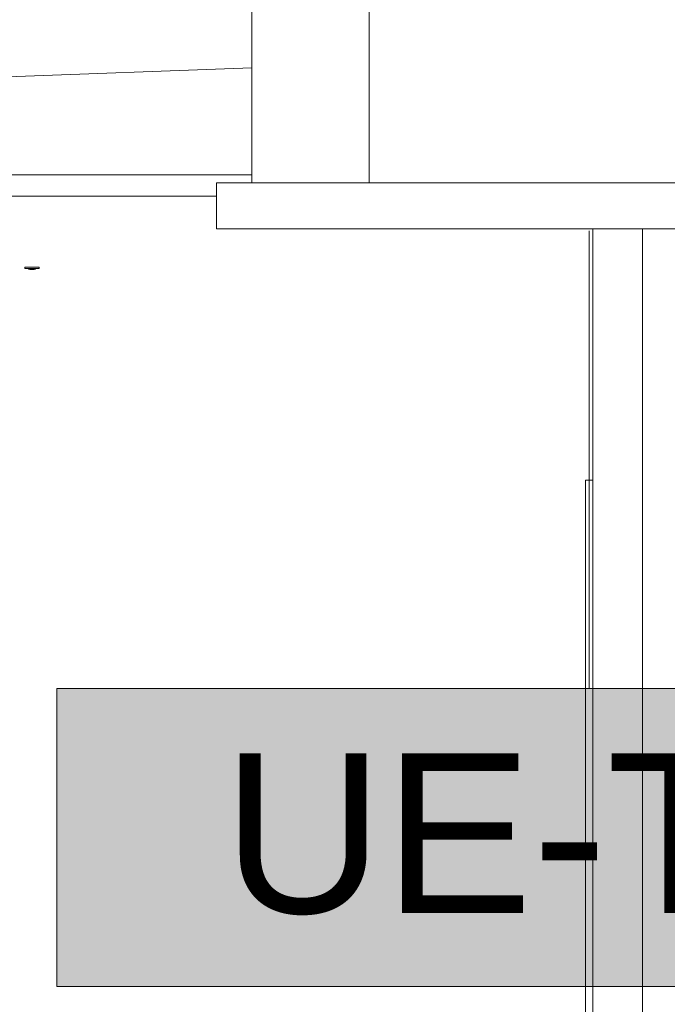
# Model space of a CAD drawing. Header units: metres. Extents: x 3.7 to 90.5, y -1.7 to 14.3.
# Tile 154 of 256: x 63.3 to 64.2, y 1.2 to 2.6. Entities that reach past the tile are written whole.
import ezdxf

# ---------------------------------------------------------------- set-up
doc = ezdxf.new("R2010")
doc.units = ezdxf.units.M
for name, color, linetype, lineweight in [('A-CLNG', 7, 'Continuous', 18), ('A-DOOR', 7, 'Continuous', 18), ('A-GENM', 7, 'Continuous', 18), ('A-WALL', 7, 'Continuous', 18), ('M-EQPM', 7, 'Continuous', 18), ('S-BEAM', 7, 'Continuous', 18)]:
    doc.layers.add(name, color=color, linetype=linetype, lineweight=lineweight)
doc.layers.add('M-EQPM-IDEN', color=1, linetype='Continuous', lineweight=9, true_color=0xff0000)
doc.styles.add('Arial_1', font='arial.ttf', dxfattribs={"height": 0.225})

# ---------------------------------------------------------------- blocks, each defined once
blk = doc.blocks.new('porta de vidro sala de aula - SALAS DE AULAS E LABORATÓRIOS-7229968-Corte 2')
at = {"layer": 'A-DOOR'}
for p in [(70.0119, -0.14), (70.0219, 1.96)]:
    blk.add_line(p, (70.0119, 1.96), dxfattribs=at)
blk = doc.blocks.new('Led_Stripe_11805 - Led_Stripe_11805-8047500-Corte 2')
at = {"layer": 'A-GENM'}
for p, q in [((69.2218, 2.26), (69.2418, 2.26)), ((69.2218, 2.258), (69.2218, 2.26)), ((69.2418, 2.258), (69.2218, 2.258)), ((69.2268, 2.258), (69.2268, 2.257)), ((69.2368, 2.257), (69.2268, 2.257)), ((69.2288, 2.257), (69.2288, 2.2565)), ((69.2288, 2.257), (69.2288, 2.2565)), ((69.2288, 2.257), (69.2288, 2.2565)), ((69.2288, 2.257), (69.2288, 2.2565)), ((69.2288, 2.257), (69.2288, 2.2565)), ((69.2288, 2.257), (69.2288, 2.2565)), ((69.2288, 2.257), (69.2288, 2.2565)), ((69.2288, 2.257), (69.2288, 2.2565)), ((69.2288, 2.257), (69.2288, 2.2565)), ((69.2288, 2.257), (69.2288, 2.2565)), ((69.2288, 2.257), (69.2288, 2.2565)), ((69.2288, 2.257), (69.2288, 2.2565)), ((69.2288, 2.257), (69.2288, 2.2565)), ((69.2288, 2.257), (69.2288, 2.2565)), ((69.2288, 2.257), (69.2288, 2.2565)), ((69.2288, 2.257), (69.2288, 2.2565)), ((69.2288, 2.257), (69.2288, 2.2565)), ((69.2288, 2.257), (69.2288, 2.2565)), ((69.2288, 2.257), (69.2288, 2.2565)), ((69.2288, 2.257), (69.2288, 2.2565)), ((69.2288, 2.257), (69.2288, 2.2565)), ((69.2288, 2.257), (69.2288, 2.2565)), ((69.2288, 2.257), (69.2288, 2.2565)), ((69.2288, 2.257), (69.2288, 2.2565)), ((69.2288, 2.257), (69.2288, 2.2565)), ((69.2288, 2.257), (69.2288, 2.2565)), ((69.2288, 2.257), (69.2288, 2.2565)), ((69.2288, 2.257), (69.2288, 2.2565)), ((69.2288, 2.257), (69.2288, 2.2565)), ((69.2288, 2.257), (69.2288, 2.2565)), ((69.2288, 2.257), (69.2288, 2.2565)), ((69.2288, 2.257), (69.2288, 2.2565)), ((69.2288, 2.257), (69.2288, 2.2565)), ((69.2288, 2.257), (69.2288, 2.2565)), ((69.2288, 2.257), (69.2288, 2.2565)), ((69.2288, 2.257), (69.2288, 2.2565)), ((69.2288, 2.257), (69.2288, 2.2565)), ((69.2288, 2.257), (69.2288, 2.2565)), ((69.2288, 2.257), (69.2288, 2.2565)), ((69.2288, 2.257), (69.2288, 2.2565)), ((69.2288, 2.257), (69.2288, 2.2565)), ((69.2288, 2.257), (69.2288, 2.2565)), ((69.2288, 2.257), (69.2288, 2.2565)), ((69.2288, 2.257), (69.2288, 2.2565)), ((69.2288, 2.257), (69.2288, 2.2565)), ((69.2288, 2.257), (69.2288, 2.2565)), ((69.2288, 2.257), (69.2288, 2.2565)), ((69.2288, 2.257), (69.2288, 2.2565)), ((69.2288, 2.257), (69.2288, 2.2565)), ((69.2288, 2.257), (69.2288, 2.2565)), ((69.2288, 2.257), (69.2288, 2.2565)), ((69.2288, 2.257), (69.2288, 2.2565)), ((69.2288, 2.257), (69.2288, 2.2565)), ((69.2288, 2.257), (69.2288, 2.2565)), ((69.2288, 2.257), (69.2288, 2.2565)), ((69.2288, 2.257), (69.2288, 2.2565)), ((69.2288, 2.257), (69.2288, 2.2565)), ((69.2288, 2.257), (69.2288, 2.2565)), ((69.2288, 2.257), (69.2288, 2.2565)), ((69.2288, 2.257), (69.2288, 2.2565)), ((69.2288, 2.257), (69.2288, 2.2565)), ((69.2288, 2.257), (69.2288, 2.2565)), ((69.2288, 2.257), (69.2288, 2.2565)), ((69.2288, 2.257), (69.2288, 2.2565)), ((69.2288, 2.257), (69.2288, 2.2565)), ((69.2288, 2.2565), (69.2318, 2.2565)), ((69.2288, 2.2565), (69.2318, 2.2565)), ((69.2288, 2.2565), (69.2318, 2.2565)), ((69.2288, 2.2565), (69.2318, 2.2565)), ((69.2288, 2.2565), (69.2318, 2.2565)), ((69.2288, 2.2565), (69.2318, 2.2565)), ((69.2288, 2.2565), (69.2318, 2.2565)), ((69.2288, 2.2565), (69.2318, 2.2565)), ((69.2288, 2.2565), (69.2318, 2.2565)), ((69.2288, 2.2565), (69.2318, 2.2565)), ((69.2288, 2.2565), (69.2318, 2.2565)), ((69.2288, 2.2565), (69.2318, 2.2565)), ((69.2288, 2.2565), (69.2318, 2.2565)), ((69.2288, 2.2565), (69.2318, 2.2565)), ((69.2288, 2.2565), (69.2318, 2.2565)), ((69.2288, 2.2565), (69.2318, 2.2565)), ((69.2288, 2.2565), (69.2318, 2.2565)), ((69.2288, 2.2565), (69.2318, 2.2565)), ((69.2288, 2.2565), (69.2318, 2.2565)), ((69.2288, 2.2565), (69.2318, 2.2565)), ((69.2288, 2.2565), (69.2318, 2.2565)), ((69.2288, 2.2565), (69.2318, 2.2565)), ((69.2288, 2.2565), (69.2318, 2.2565)), ((69.2288, 2.2565), (69.2318, 2.2565)), ((69.2288, 2.2565), (69.2318, 2.2565)), ((69.2288, 2.2565), (69.2318, 2.2565)), ((69.2288, 2.2565), (69.2318, 2.2565)), ((69.2288, 2.2565), (69.2318, 2.2565)), ((69.2288, 2.2565), (69.2318, 2.2565)), ((69.2288, 2.2565), (69.2318, 2.2565)), ((69.2288, 2.2565), (69.2318, 2.2565)), ((69.2288, 2.2565), (69.2318, 2.2565)), ((69.2288, 2.2565), (69.2318, 2.2565)), ((69.2288, 2.2565), (69.2318, 2.2565)), ((69.2288, 2.2565), (69.2318, 2.2565)), ((69.2288, 2.2565), (69.2318, 2.2565)), ((69.2288, 2.2565), (69.2318, 2.2565)), ((69.2288, 2.2565), (69.2318, 2.2565)), ((69.2288, 2.2565), (69.2318, 2.2565)), ((69.2288, 2.2565), (69.2318, 2.2565)), ((69.2288, 2.2565), (69.2318, 2.2565)), ((69.2288, 2.2565), (69.2318, 2.2565)), ((69.2288, 2.2565), (69.2318, 2.2565)), ((69.2288, 2.2565), (69.2318, 2.2565)), ((69.2288, 2.2565), (69.2318, 2.2565)), ((69.2288, 2.2565), (69.2318, 2.2565)), ((69.2288, 2.2565), (69.2318, 2.2565)), ((69.2288, 2.2565), (69.2318, 2.2565)), ((69.2288, 2.2565), (69.2318, 2.2565)), ((69.2288, 2.2565), (69.2318, 2.2565)), ((69.2288, 2.2565), (69.2318, 2.2565)), ((69.2288, 2.2565), (69.2318, 2.2565)), ((69.2288, 2.2565), (69.2318, 2.2565)), ((69.2288, 2.2565), (69.2318, 2.2565)), ((69.2288, 2.2565), (69.2318, 2.2565)), ((69.2288, 2.2565), (69.2318, 2.2565)), ((69.2288, 2.2565), (69.2318, 2.2565)), ((69.2288, 2.2565), (69.2318, 2.2565)), ((69.2288, 2.2565), (69.2318, 2.2565)), ((69.2288, 2.2565), (69.2318, 2.2565)), ((69.2288, 2.2565), (69.2318, 2.2565)), ((69.2288, 2.2565), (69.2318, 2.2565)), ((69.2288, 2.2565), (69.2318, 2.2565)), ((69.2288, 2.2565), (69.2318, 2.2565)), ((69.2288, 2.2565), (69.2318, 2.2565)), ((69.2318, 2.2565), (69.2348, 2.2565)), ((69.2318, 2.2565), (69.2348, 2.2565)), ((69.2318, 2.2565), (69.2348, 2.2565)), ((69.2318, 2.2565), (69.2348, 2.2565)), ((69.2318, 2.2565), (69.2348, 2.2565)), ((69.2318, 2.2565), (69.2348, 2.2565)), ((69.2318, 2.2565), (69.2348, 2.2565)), ((69.2318, 2.2565), (69.2348, 2.2565)), ((69.2318, 2.2565), (69.2348, 2.2565)), ((69.2318, 2.2565), (69.2348, 2.2565)), ((69.2318, 2.2565), (69.2348, 2.2565)), ((69.2318, 2.2565), (69.2348, 2.2565)), ((69.2318, 2.2565), (69.2348, 2.2565)), ((69.2318, 2.2565), (69.2348, 2.2565)), ((69.2318, 2.2565), (69.2348, 2.2565)), ((69.2318, 2.2565), (69.2348, 2.2565)), ((69.2318, 2.2565), (69.2348, 2.2565)), ((69.2318, 2.2565), (69.2348, 2.2565)), ((69.2318, 2.2565), (69.2348, 2.2565)), ((69.2318, 2.2565), (69.2348, 2.2565)), ((69.2318, 2.2565), (69.2348, 2.2565)), ((69.2318, 2.2565), (69.2348, 2.2565)), ((69.2318, 2.2565), (69.2348, 2.2565)), ((69.2318, 2.2565), (69.2348, 2.2565)), ((69.2318, 2.2565), (69.2348, 2.2565)), ((69.2318, 2.2565), (69.2348, 2.2565)), ((69.2318, 2.2565), (69.2348, 2.2565)), ((69.2318, 2.2565), (69.2348, 2.2565)), ((69.2318, 2.2565), (69.2348, 2.2565)), ((69.2318, 2.2565), (69.2348, 2.2565)), ((69.2318, 2.2565), (69.2348, 2.2565)), ((69.2318, 2.2565), (69.2348, 2.2565)), ((69.2318, 2.2565), (69.2348, 2.2565)), ((69.2318, 2.2565), (69.2348, 2.2565)), ((69.2318, 2.2565), (69.2348, 2.2565)), ((69.2318, 2.2565), (69.2348, 2.2565)), ((69.2318, 2.2565), (69.2348, 2.2565)), ((69.2318, 2.2565), (69.2348, 2.2565)), ((69.2318, 2.2565), (69.2348, 2.2565)), ((69.2318, 2.2565), (69.2348, 2.2565)), ((69.2318, 2.2565), (69.2348, 2.2565)), ((69.2318, 2.2565), (69.2348, 2.2565)), ((69.2318, 2.2565), (69.2348, 2.2565)), ((69.2318, 2.2565), (69.2348, 2.2565)), ((69.2318, 2.2565), (69.2348, 2.2565)), ((69.2318, 2.2565), (69.2348, 2.2565)), ((69.2318, 2.2565), (69.2348, 2.2565)), ((69.2318, 2.2565), (69.2348, 2.2565)), ((69.2318, 2.2565), (69.2348, 2.2565)), ((69.2318, 2.2565), (69.2348, 2.2565)), ((69.2318, 2.2565), (69.2348, 2.2565)), ((69.2318, 2.2565), (69.2348, 2.2565)), ((69.2318, 2.2565), (69.2348, 2.2565)), ((69.2318, 2.2565), (69.2348, 2.2565)), ((69.2318, 2.2565), (69.2348, 2.2565)), ((69.2318, 2.2565), (69.2348, 2.2565)), ((69.2318, 2.2565), (69.2348, 2.2565)), ((69.2318, 2.2565), (69.2348, 2.2565)), ((69.2318, 2.2565), (69.2348, 2.2565)), ((69.2318, 2.2565), (69.2348, 2.2565)), ((69.2318, 2.2565), (69.2348, 2.2565)), ((69.2318, 2.2565), (69.2348, 2.2565)), ((69.2318, 2.2565), (69.2348, 2.2565)), ((69.2318, 2.2565), (69.2348, 2.2565)), ((69.2318, 2.2565), (69.2348, 2.2565)), ((69.2348, 2.2565), (69.2348, 2.257)), ((69.2348, 2.2565), (69.2348, 2.257)), ((69.2348, 2.2565), (69.2348, 2.257)), ((69.2348, 2.2565), (69.2348, 2.257)), ((69.2348, 2.2565), (69.2348, 2.257)), ((69.2348, 2.2565), (69.2348, 2.257)), ((69.2348, 2.2565), (69.2348, 2.257)), ((69.2348, 2.2565), (69.2348, 2.257)), ((69.2348, 2.2565), (69.2348, 2.257)), ((69.2348, 2.2565), (69.2348, 2.257)), ((69.2348, 2.2565), (69.2348, 2.257)), ((69.2348, 2.2565), (69.2348, 2.257)), ((69.2348, 2.2565), (69.2348, 2.257)), ((69.2348, 2.2565), (69.2348, 2.257)), ((69.2348, 2.2565), (69.2348, 2.257)), ((69.2348, 2.2565), (69.2348, 2.257)), ((69.2348, 2.2565), (69.2348, 2.257)), ((69.2348, 2.2565), (69.2348, 2.257)), ((69.2348, 2.2565), (69.2348, 2.257)), ((69.2348, 2.2565), (69.2348, 2.257)), ((69.2348, 2.2565), (69.2348, 2.257)), ((69.2348, 2.2565), (69.2348, 2.257)), ((69.2348, 2.2565), (69.2348, 2.257)), ((69.2348, 2.2565), (69.2348, 2.257)), ((69.2348, 2.2565), (69.2348, 2.257)), ((69.2348, 2.2565), (69.2348, 2.257)), ((69.2348, 2.2565), (69.2348, 2.257)), ((69.2348, 2.2565), (69.2348, 2.257)), ((69.2348, 2.2565), (69.2348, 2.257)), ((69.2348, 2.2565), (69.2348, 2.257)), ((69.2348, 2.2565), (69.2348, 2.257)), ((69.2348, 2.2565), (69.2348, 2.257)), ((69.2348, 2.2565), (69.2348, 2.257)), ((69.2348, 2.2565), (69.2348, 2.257)), ((69.2348, 2.2565), (69.2348, 2.257)), ((69.2348, 2.2565), (69.2348, 2.257)), ((69.2348, 2.2565), (69.2348, 2.257)), ((69.2348, 2.2565), (69.2348, 2.257)), ((69.2348, 2.2565), (69.2348, 2.257)), ((69.2348, 2.2565), (69.2348, 2.257)), ((69.2348, 2.2565), (69.2348, 2.257)), ((69.2348, 2.2565), (69.2348, 2.257)), ((69.2348, 2.2565), (69.2348, 2.257)), ((69.2348, 2.2565), (69.2348, 2.257)), ((69.2348, 2.2565), (69.2348, 2.257)), ((69.2348, 2.2565), (69.2348, 2.257)), ((69.2348, 2.2565), (69.2348, 2.257)), ((69.2348, 2.2565), (69.2348, 2.257)), ((69.2348, 2.2565), (69.2348, 2.257)), ((69.2348, 2.2565), (69.2348, 2.257)), ((69.2348, 2.2565), (69.2348, 2.257)), ((69.2348, 2.2565), (69.2348, 2.257)), ((69.2348, 2.2565), (69.2348, 2.257)), ((69.2348, 2.2565), (69.2348, 2.257)), ((69.2348, 2.2565), (69.2348, 2.257)), ((69.2348, 2.2565), (69.2348, 2.257)), ((69.2348, 2.2565), (69.2348, 2.257)), ((69.2348, 2.2565), (69.2348, 2.257)), ((69.2348, 2.2565), (69.2348, 2.257)), ((69.2348, 2.2565), (69.2348, 2.257)), ((69.2348, 2.2565), (69.2348, 2.257)), ((69.2348, 2.2565), (69.2348, 2.257)), ((69.2348, 2.2565), (69.2348, 2.257)), ((69.2348, 2.2565), (69.2348, 2.257)), ((69.2348, 2.2565), (69.2348, 2.257)), ((69.2368, 2.257), (69.2368, 2.258)), ((69.2418, 2.26), (69.2418, 2.258))]:
    blk.add_line(p, q, dxfattribs=at)
blk = doc.blocks.new('Led_Stripe_11805 - Led_Stripe_11805-V75-Corte 2')
at = {"layer": 'A-GENM'}
for p, q in [((69.2288, 2.257), (69.2288, 2.2565)), ((69.2288, 2.257), (69.2288, 2.2565)), ((69.2288, 2.257), (69.2288, 2.2565)), ((69.2288, 2.257), (69.2288, 2.2565)), ((69.2288, 2.257), (69.2288, 2.2565)), ((69.2288, 2.257), (69.2288, 2.2565)), ((69.2288, 2.257), (69.2288, 2.2565)), ((69.2288, 2.257), (69.2288, 2.2565)), ((69.2288, 2.257), (69.2288, 2.2565)), ((69.2288, 2.257), (69.2288, 2.2565)), ((69.2288, 2.257), (69.2288, 2.2565)), ((69.2288, 2.257), (69.2288, 2.2565)), ((69.2288, 2.257), (69.2288, 2.2565)), ((69.2288, 2.257), (69.2288, 2.2565)), ((69.2288, 2.257), (69.2288, 2.2565)), ((69.2288, 2.257), (69.2288, 2.2565)), ((69.2288, 2.257), (69.2288, 2.2565)), ((69.2288, 2.257), (69.2288, 2.2565)), ((69.2288, 2.257), (69.2288, 2.2565)), ((69.2288, 2.257), (69.2288, 2.2565)), ((69.2288, 2.257), (69.2288, 2.2565)), ((69.2288, 2.257), (69.2288, 2.2565)), ((69.2288, 2.257), (69.2288, 2.2565)), ((69.2288, 2.257), (69.2288, 2.2565)), ((69.2288, 2.257), (69.2288, 2.2565)), ((69.2288, 2.257), (69.2288, 2.2565)), ((69.2288, 2.257), (69.2288, 2.2565)), ((69.2288, 2.257), (69.2288, 2.2565)), ((69.2288, 2.257), (69.2288, 2.2565)), ((69.2288, 2.257), (69.2288, 2.2565)), ((69.2288, 2.257), (69.2288, 2.2565)), ((69.2288, 2.257), (69.2288, 2.2565)), ((69.2288, 2.257), (69.2288, 2.2565)), ((69.2288, 2.257), (69.2288, 2.2565)), ((69.2288, 2.257), (69.2288, 2.2565)), ((69.2288, 2.257), (69.2288, 2.2565)), ((69.2288, 2.257), (69.2288, 2.2565)), ((69.2288, 2.257), (69.2288, 2.2565)), ((69.2288, 2.257), (69.2288, 2.2565)), ((69.2288, 2.257), (69.2288, 2.2565)), ((69.2288, 2.257), (69.2288, 2.2565)), ((69.2288, 2.257), (69.2288, 2.2565)), ((69.2288, 2.257), (69.2288, 2.2565)), ((69.2288, 2.257), (69.2288, 2.2565)), ((69.2288, 2.257), (69.2288, 2.2565)), ((69.2288, 2.257), (69.2288, 2.2565)), ((69.2288, 2.257), (69.2288, 2.2565)), ((69.2288, 2.257), (69.2288, 2.2565)), ((69.2288, 2.257), (69.2288, 2.2565)), ((69.2288, 2.257), (69.2288, 2.2565)), ((69.2288, 2.257), (69.2288, 2.2565)), ((69.2288, 2.257), (69.2288, 2.2565)), ((69.2288, 2.257), (69.2288, 2.2565)), ((69.2288, 2.257), (69.2288, 2.2565)), ((69.2288, 2.257), (69.2288, 2.2565)), ((69.2288, 2.257), (69.2288, 2.2565)), ((69.2288, 2.257), (69.2288, 2.2565)), ((69.2288, 2.257), (69.2288, 2.2565)), ((69.2288, 2.257), (69.2288, 2.2565)), ((69.2288, 2.257), (69.2288, 2.2565)), ((69.2288, 2.257), (69.2288, 2.2565)), ((69.2288, 2.257), (69.2288, 2.2565)), ((69.2288, 2.257), (69.2288, 2.2565)), ((69.2288, 2.257), (69.2288, 2.2565)), ((69.2288, 2.257), (69.2288, 2.2565)), ((69.2288, 2.2565), (69.2318, 2.2565)), ((69.2288, 2.2565), (69.2318, 2.2565)), ((69.2288, 2.2565), (69.2318, 2.2565)), ((69.2288, 2.2565), (69.2318, 2.2565)), ((69.2288, 2.2565), (69.2318, 2.2565)), ((69.2288, 2.2565), (69.2318, 2.2565)), ((69.2288, 2.2565), (69.2318, 2.2565)), ((69.2288, 2.2565), (69.2318, 2.2565)), ((69.2288, 2.2565), (69.2318, 2.2565)), ((69.2288, 2.2565), (69.2318, 2.2565)), ((69.2288, 2.2565), (69.2318, 2.2565)), ((69.2288, 2.2565), (69.2318, 2.2565)), ((69.2288, 2.2565), (69.2318, 2.2565)), ((69.2288, 2.2565), (69.2318, 2.2565)), ((69.2288, 2.2565), (69.2318, 2.2565)), ((69.2288, 2.2565), (69.2318, 2.2565)), ((69.2288, 2.2565), (69.2318, 2.2565)), ((69.2288, 2.2565), (69.2318, 2.2565)), ((69.2288, 2.2565), (69.2318, 2.2565)), ((69.2288, 2.2565), (69.2318, 2.2565)), ((69.2288, 2.2565), (69.2318, 2.2565)), ((69.2288, 2.2565), (69.2318, 2.2565)), ((69.2288, 2.2565), (69.2318, 2.2565)), ((69.2288, 2.2565), (69.2318, 2.2565)), ((69.2288, 2.2565), (69.2318, 2.2565)), ((69.2288, 2.2565), (69.2318, 2.2565)), ((69.2288, 2.2565), (69.2318, 2.2565)), ((69.2288, 2.2565), (69.2318, 2.2565)), ((69.2288, 2.2565), (69.2318, 2.2565)), ((69.2288, 2.2565), (69.2318, 2.2565)), ((69.2288, 2.2565), (69.2318, 2.2565)), ((69.2288, 2.2565), (69.2318, 2.2565)), ((69.2288, 2.2565), (69.2318, 2.2565)), ((69.2288, 2.2565), (69.2318, 2.2565)), ((69.2288, 2.2565), (69.2318, 2.2565)), ((69.2288, 2.2565), (69.2318, 2.2565)), ((69.2288, 2.2565), (69.2318, 2.2565)), ((69.2288, 2.2565), (69.2318, 2.2565)), ((69.2288, 2.2565), (69.2318, 2.2565)), ((69.2288, 2.2565), (69.2318, 2.2565)), ((69.2288, 2.2565), (69.2318, 2.2565)), ((69.2288, 2.2565), (69.2318, 2.2565)), ((69.2288, 2.2565), (69.2318, 2.2565)), ((69.2288, 2.2565), (69.2318, 2.2565)), ((69.2288, 2.2565), (69.2318, 2.2565)), ((69.2288, 2.2565), (69.2318, 2.2565)), ((69.2288, 2.2565), (69.2318, 2.2565)), ((69.2288, 2.2565), (69.2318, 2.2565)), ((69.2288, 2.2565), (69.2318, 2.2565)), ((69.2288, 2.2565), (69.2318, 2.2565)), ((69.2288, 2.2565), (69.2318, 2.2565)), ((69.2288, 2.2565), (69.2318, 2.2565)), ((69.2288, 2.2565), (69.2318, 2.2565)), ((69.2288, 2.2565), (69.2318, 2.2565)), ((69.2288, 2.2565), (69.2318, 2.2565)), ((69.2288, 2.2565), (69.2318, 2.2565)), ((69.2288, 2.2565), (69.2318, 2.2565)), ((69.2288, 2.2565), (69.2318, 2.2565)), ((69.2288, 2.2565), (69.2318, 2.2565)), ((69.2288, 2.2565), (69.2318, 2.2565)), ((69.2288, 2.2565), (69.2318, 2.2565)), ((69.2288, 2.2565), (69.2318, 2.2565)), ((69.2288, 2.2565), (69.2318, 2.2565)), ((69.2288, 2.2565), (69.2318, 2.2565)), ((69.2288, 2.2565), (69.2318, 2.2565)), ((69.2318, 2.2565), (69.2348, 2.2565)), ((69.2318, 2.2565), (69.2348, 2.2565)), ((69.2318, 2.2565), (69.2348, 2.2565)), ((69.2318, 2.2565), (69.2348, 2.2565)), ((69.2318, 2.2565), (69.2348, 2.2565)), ((69.2318, 2.2565), (69.2348, 2.2565)), ((69.2318, 2.2565), (69.2348, 2.2565)), ((69.2318, 2.2565), (69.2348, 2.2565)), ((69.2318, 2.2565), (69.2348, 2.2565)), ((69.2318, 2.2565), (69.2348, 2.2565)), ((69.2318, 2.2565), (69.2348, 2.2565)), ((69.2318, 2.2565), (69.2348, 2.2565)), ((69.2318, 2.2565), (69.2348, 2.2565)), ((69.2318, 2.2565), (69.2348, 2.2565)), ((69.2318, 2.2565), (69.2348, 2.2565)), ((69.2318, 2.2565), (69.2348, 2.2565)), ((69.2318, 2.2565), (69.2348, 2.2565)), ((69.2318, 2.2565), (69.2348, 2.2565)), ((69.2318, 2.2565), (69.2348, 2.2565)), ((69.2318, 2.2565), (69.2348, 2.2565)), ((69.2318, 2.2565), (69.2348, 2.2565)), ((69.2318, 2.2565), (69.2348, 2.2565)), ((69.2318, 2.2565), (69.2348, 2.2565)), ((69.2318, 2.2565), (69.2348, 2.2565)), ((69.2318, 2.2565), (69.2348, 2.2565)), ((69.2318, 2.2565), (69.2348, 2.2565)), ((69.2318, 2.2565), (69.2348, 2.2565)), ((69.2318, 2.2565), (69.2348, 2.2565)), ((69.2318, 2.2565), (69.2348, 2.2565)), ((69.2318, 2.2565), (69.2348, 2.2565)), ((69.2318, 2.2565), (69.2348, 2.2565)), ((69.2318, 2.2565), (69.2348, 2.2565)), ((69.2318, 2.2565), (69.2348, 2.2565)), ((69.2318, 2.2565), (69.2348, 2.2565)), ((69.2318, 2.2565), (69.2348, 2.2565)), ((69.2318, 2.2565), (69.2348, 2.2565)), ((69.2318, 2.2565), (69.2348, 2.2565)), ((69.2318, 2.2565), (69.2348, 2.2565)), ((69.2318, 2.2565), (69.2348, 2.2565)), ((69.2318, 2.2565), (69.2348, 2.2565)), ((69.2318, 2.2565), (69.2348, 2.2565)), ((69.2318, 2.2565), (69.2348, 2.2565)), ((69.2318, 2.2565), (69.2348, 2.2565)), ((69.2318, 2.2565), (69.2348, 2.2565)), ((69.2318, 2.2565), (69.2348, 2.2565)), ((69.2318, 2.2565), (69.2348, 2.2565)), ((69.2318, 2.2565), (69.2348, 2.2565)), ((69.2318, 2.2565), (69.2348, 2.2565)), ((69.2318, 2.2565), (69.2348, 2.2565)), ((69.2318, 2.2565), (69.2348, 2.2565)), ((69.2318, 2.2565), (69.2348, 2.2565)), ((69.2318, 2.2565), (69.2348, 2.2565)), ((69.2318, 2.2565), (69.2348, 2.2565)), ((69.2318, 2.2565), (69.2348, 2.2565)), ((69.2318, 2.2565), (69.2348, 2.2565)), ((69.2318, 2.2565), (69.2348, 2.2565)), ((69.2318, 2.2565), (69.2348, 2.2565)), ((69.2318, 2.2565), (69.2348, 2.2565)), ((69.2318, 2.2565), (69.2348, 2.2565)), ((69.2318, 2.2565), (69.2348, 2.2565)), ((69.2318, 2.2565), (69.2348, 2.2565)), ((69.2318, 2.2565), (69.2348, 2.2565)), ((69.2318, 2.2565), (69.2348, 2.2565)), ((69.2318, 2.2565), (69.2348, 2.2565)), ((69.2318, 2.2565), (69.2348, 2.2565)), ((69.2348, 2.2565), (69.2348, 2.257)), ((69.2348, 2.2565), (69.2348, 2.257)), ((69.2348, 2.2565), (69.2348, 2.257)), ((69.2348, 2.2565), (69.2348, 2.257)), ((69.2348, 2.2565), (69.2348, 2.257)), ((69.2348, 2.2565), (69.2348, 2.257)), ((69.2348, 2.2565), (69.2348, 2.257)), ((69.2348, 2.2565), (69.2348, 2.257)), ((69.2348, 2.2565), (69.2348, 2.257)), ((69.2348, 2.2565), (69.2348, 2.257)), ((69.2348, 2.2565), (69.2348, 2.257)), ((69.2348, 2.2565), (69.2348, 2.257)), ((69.2348, 2.2565), (69.2348, 2.257)), ((69.2348, 2.2565), (69.2348, 2.257)), ((69.2348, 2.2565), (69.2348, 2.257)), ((69.2348, 2.2565), (69.2348, 2.257)), ((69.2348, 2.2565), (69.2348, 2.257)), ((69.2348, 2.2565), (69.2348, 2.257)), ((69.2348, 2.2565), (69.2348, 2.257)), ((69.2348, 2.2565), (69.2348, 2.257)), ((69.2348, 2.2565), (69.2348, 2.257)), ((69.2348, 2.2565), (69.2348, 2.257)), ((69.2348, 2.2565), (69.2348, 2.257)), ((69.2348, 2.2565), (69.2348, 2.257)), ((69.2348, 2.2565), (69.2348, 2.257)), ((69.2348, 2.2565), (69.2348, 2.257)), ((69.2348, 2.2565), (69.2348, 2.257)), ((69.2348, 2.2565), (69.2348, 2.257)), ((69.2348, 2.2565), (69.2348, 2.257)), ((69.2348, 2.2565), (69.2348, 2.257)), ((69.2348, 2.2565), (69.2348, 2.257)), ((69.2348, 2.2565), (69.2348, 2.257)), ((69.2348, 2.2565), (69.2348, 2.257)), ((69.2348, 2.2565), (69.2348, 2.257)), ((69.2348, 2.2565), (69.2348, 2.257)), ((69.2348, 2.2565), (69.2348, 2.257)), ((69.2348, 2.2565), (69.2348, 2.257)), ((69.2348, 2.2565), (69.2348, 2.257)), ((69.2348, 2.2565), (69.2348, 2.257)), ((69.2348, 2.2565), (69.2348, 2.257)), ((69.2348, 2.2565), (69.2348, 2.257)), ((69.2348, 2.2565), (69.2348, 2.257)), ((69.2348, 2.2565), (69.2348, 2.257)), ((69.2348, 2.2565), (69.2348, 2.257)), ((69.2348, 2.2565), (69.2348, 2.257)), ((69.2348, 2.2565), (69.2348, 2.257)), ((69.2348, 2.2565), (69.2348, 2.257)), ((69.2348, 2.2565), (69.2348, 2.257)), ((69.2348, 2.2565), (69.2348, 2.257)), ((69.2348, 2.2565), (69.2348, 2.257)), ((69.2348, 2.2565), (69.2348, 2.257)), ((69.2348, 2.2565), (69.2348, 2.257)), ((69.2348, 2.2565), (69.2348, 2.257)), ((69.2348, 2.2565), (69.2348, 2.257)), ((69.2348, 2.2565), (69.2348, 2.257)), ((69.2348, 2.2565), (69.2348, 2.257)), ((69.2348, 2.2565), (69.2348, 2.257)), ((69.2348, 2.2565), (69.2348, 2.257)), ((69.2348, 2.2565), (69.2348, 2.257)), ((69.2348, 2.2565), (69.2348, 2.257)), ((69.2348, 2.2565), (69.2348, 2.257)), ((69.2348, 2.2565), (69.2348, 2.257)), ((69.2348, 2.2565), (69.2348, 2.257)), ((69.2348, 2.2565), (69.2348, 2.257)), ((69.2348, 2.2565), (69.2348, 2.257))]:
    blk.add_line(p, q, dxfattribs=at)
blk = doc.blocks.new('Led_Stripe_11805 - Led_Stripe_11805-V76-Corte 2')
at = {"layer": 'A-GENM'}
for p, q in [((69.2288, 2.257), (69.2288, 2.2565)), ((69.2288, 2.257), (69.2288, 2.2565)), ((69.2288, 2.257), (69.2288, 2.2565)), ((69.2288, 2.257), (69.2288, 2.2565)), ((69.2288, 2.257), (69.2288, 2.2565)), ((69.2288, 2.257), (69.2288, 2.2565)), ((69.2288, 2.257), (69.2288, 2.2565)), ((69.2288, 2.257), (69.2288, 2.2565)), ((69.2288, 2.257), (69.2288, 2.2565)), ((69.2288, 2.257), (69.2288, 2.2565)), ((69.2288, 2.257), (69.2288, 2.2565)), ((69.2288, 2.257), (69.2288, 2.2565)), ((69.2288, 2.257), (69.2288, 2.2565)), ((69.2288, 2.257), (69.2288, 2.2565)), ((69.2288, 2.257), (69.2288, 2.2565)), ((69.2288, 2.257), (69.2288, 2.2565)), ((69.2288, 2.257), (69.2288, 2.2565)), ((69.2288, 2.257), (69.2288, 2.2565)), ((69.2288, 2.257), (69.2288, 2.2565)), ((69.2288, 2.257), (69.2288, 2.2565)), ((69.2288, 2.257), (69.2288, 2.2565)), ((69.2288, 2.257), (69.2288, 2.2565)), ((69.2288, 2.257), (69.2288, 2.2565)), ((69.2288, 2.257), (69.2288, 2.2565)), ((69.2288, 2.257), (69.2288, 2.2565)), ((69.2288, 2.257), (69.2288, 2.2565)), ((69.2288, 2.257), (69.2288, 2.2565)), ((69.2288, 2.257), (69.2288, 2.2565)), ((69.2288, 2.257), (69.2288, 2.2565)), ((69.2288, 2.2565), (69.2318, 2.2565)), ((69.2288, 2.2565), (69.2318, 2.2565)), ((69.2288, 2.2565), (69.2318, 2.2565)), ((69.2288, 2.2565), (69.2318, 2.2565)), ((69.2288, 2.2565), (69.2318, 2.2565)), ((69.2288, 2.2565), (69.2318, 2.2565)), ((69.2288, 2.2565), (69.2318, 2.2565)), ((69.2288, 2.2565), (69.2318, 2.2565)), ((69.2288, 2.2565), (69.2318, 2.2565)), ((69.2288, 2.2565), (69.2318, 2.2565)), ((69.2288, 2.2565), (69.2318, 2.2565)), ((69.2288, 2.2565), (69.2318, 2.2565)), ((69.2288, 2.2565), (69.2318, 2.2565)), ((69.2288, 2.2565), (69.2318, 2.2565)), ((69.2288, 2.2565), (69.2318, 2.2565)), ((69.2288, 2.2565), (69.2318, 2.2565)), ((69.2288, 2.2565), (69.2318, 2.2565)), ((69.2288, 2.2565), (69.2318, 2.2565)), ((69.2288, 2.2565), (69.2318, 2.2565)), ((69.2288, 2.2565), (69.2318, 2.2565)), ((69.2288, 2.2565), (69.2318, 2.2565)), ((69.2288, 2.2565), (69.2318, 2.2565)), ((69.2288, 2.2565), (69.2318, 2.2565)), ((69.2288, 2.2565), (69.2318, 2.2565)), ((69.2288, 2.2565), (69.2318, 2.2565)), ((69.2288, 2.2565), (69.2318, 2.2565)), ((69.2288, 2.2565), (69.2318, 2.2565)), ((69.2288, 2.2565), (69.2318, 2.2565)), ((69.2288, 2.2565), (69.2318, 2.2565)), ((69.2318, 2.2565), (69.2348, 2.2565)), ((69.2318, 2.2565), (69.2348, 2.2565)), ((69.2318, 2.2565), (69.2348, 2.2565)), ((69.2318, 2.2565), (69.2348, 2.2565)), ((69.2318, 2.2565), (69.2348, 2.2565)), ((69.2318, 2.2565), (69.2348, 2.2565)), ((69.2318, 2.2565), (69.2348, 2.2565)), ((69.2318, 2.2565), (69.2348, 2.2565)), ((69.2318, 2.2565), (69.2348, 2.2565)), ((69.2318, 2.2565), (69.2348, 2.2565)), ((69.2318, 2.2565), (69.2348, 2.2565)), ((69.2318, 2.2565), (69.2348, 2.2565)), ((69.2318, 2.2565), (69.2348, 2.2565)), ((69.2318, 2.2565), (69.2348, 2.2565)), ((69.2318, 2.2565), (69.2348, 2.2565)), ((69.2318, 2.2565), (69.2348, 2.2565)), ((69.2318, 2.2565), (69.2348, 2.2565)), ((69.2318, 2.2565), (69.2348, 2.2565)), ((69.2318, 2.2565), (69.2348, 2.2565)), ((69.2318, 2.2565), (69.2348, 2.2565)), ((69.2318, 2.2565), (69.2348, 2.2565)), ((69.2318, 2.2565), (69.2348, 2.2565)), ((69.2318, 2.2565), (69.2348, 2.2565)), ((69.2318, 2.2565), (69.2348, 2.2565)), ((69.2318, 2.2565), (69.2348, 2.2565)), ((69.2318, 2.2565), (69.2348, 2.2565)), ((69.2318, 2.2565), (69.2348, 2.2565)), ((69.2318, 2.2565), (69.2348, 2.2565)), ((69.2318, 2.2565), (69.2348, 2.2565)), ((69.2348, 2.2565), (69.2348, 2.257)), ((69.2348, 2.2565), (69.2348, 2.257)), ((69.2348, 2.2565), (69.2348, 2.257)), ((69.2348, 2.2565), (69.2348, 2.257)), ((69.2348, 2.2565), (69.2348, 2.257)), ((69.2348, 2.2565), (69.2348, 2.257)), ((69.2348, 2.2565), (69.2348, 2.257)), ((69.2348, 2.2565), (69.2348, 2.257)), ((69.2348, 2.2565), (69.2348, 2.257)), ((69.2348, 2.2565), (69.2348, 2.257)), ((69.2348, 2.2565), (69.2348, 2.257)), ((69.2348, 2.2565), (69.2348, 2.257)), ((69.2348, 2.2565), (69.2348, 2.257)), ((69.2348, 2.2565), (69.2348, 2.257)), ((69.2348, 2.2565), (69.2348, 2.257)), ((69.2348, 2.2565), (69.2348, 2.257)), ((69.2348, 2.2565), (69.2348, 2.257)), ((69.2348, 2.2565), (69.2348, 2.257)), ((69.2348, 2.2565), (69.2348, 2.257)), ((69.2348, 2.2565), (69.2348, 2.257)), ((69.2348, 2.2565), (69.2348, 2.257)), ((69.2348, 2.2565), (69.2348, 2.257)), ((69.2348, 2.2565), (69.2348, 2.257)), ((69.2348, 2.2565), (69.2348, 2.257)), ((69.2348, 2.2565), (69.2348, 2.257)), ((69.2348, 2.2565), (69.2348, 2.257)), ((69.2348, 2.2565), (69.2348, 2.257)), ((69.2348, 2.2565), (69.2348, 2.257)), ((69.2348, 2.2565), (69.2348, 2.257))]:
    blk.add_line(p, q, dxfattribs=at)
blk = doc.blocks.new('4 GRE - ESCOLA DE CINEMA E AUDIOVISUAL CINE REX R07_rvt-2-Corte 2')
at = {"layer": 'A-CLNG'}
for p, q in [((69.5417, 2.39), (68.4426, 2.39)), ((68.4426, 2.36), (69.4917, 2.36))]:
    blk.add_line(p, q, dxfattribs=at)
at = {"layer": 'A-WALL'}
for p, q in [((70.0219, 2.3133), (70.0219, -0.14)), ((70.0919, 2.3133), (70.0919, -0.14))]:
    blk.add_line(p, q, dxfattribs=at)
at = {"layer": 'S-BEAM'}
blk.add_line((68.8872, 2.5165), (69.5417, 2.5411), dxfattribs=at)
at = {"layer": 'A-DOOR', "lineweight": 18}
blk.add_blockref('porta de vidro sala de aula - SALAS DE AULAS E LABORATÓRIOS-7229968-Corte 2', (0, 0), dxfattribs=at)
at = {"layer": 'A-GENM', "lineweight": 18}
for name in ['Led_Stripe_11805 - Led_Stripe_11805-8047500-Corte 2', 'Led_Stripe_11805 - Led_Stripe_11805-V75-Corte 2', 'Led_Stripe_11805 - Led_Stripe_11805-V76-Corte 2']:
    blk.add_blockref(name, (0, 0), dxfattribs=at)
blk = doc.blocks.new('V8 K7 4V 16_0-18_0kW - MIH160Q4HN18-936059-Corte 2')
at = {"layer": 'M-EQPM', "color": 1, "true_color": 0xff0000}
for p, q in [((69.5417, 2.665), (69.7067, 2.665)), ((69.5417, 2.665), (69.5417, 2.379)), ((69.5417, 2.665), (69.5417, 2.379)), ((69.7067, 2.665), (69.5417, 2.665)), ((69.7067, 2.665), (70.3167, 2.665)), ((69.7067, 2.665), (69.7067, 2.379)), ((69.7067, 2.665), (69.7067, 2.379)), ((70.3167, 2.665), (69.7067, 2.665)), ((70.3167, 2.665), (70.4917, 2.665)), ((70.3167, 2.665), (70.3167, 2.379)), ((70.3167, 2.665), (70.3167, 2.379)), ((70.4917, 2.665), (70.3167, 2.665)), ((70.4017, 2.665), (70.4017, 2.5868)), ((70.4917, 2.665), (70.4917, 2.379)), ((70.4441, 2.5873), (70.4017, 2.5873)), ((70.4017, 2.556), (70.4017, 2.379)), ((70.4017, 2.5553), (70.4441, 2.5553)), ((69.4917, 2.379), (69.4917, 2.314)), ((69.5317, 2.379), (69.4917, 2.379)), ((69.5317, 2.379), (70.5017, 2.379)), ((70.5417, 2.379), (70.5017, 2.379)), ((70.5417, 2.314), (70.5417, 2.379)), ((69.4917, 2.314), (69.5317, 2.314)), ((70.5017, 2.314), (69.5317, 2.314)), ((70.4025, 2.314), (70.4025, 2.311)), ((70.4025, 2.311), (70.4034, 2.311)), ((70.4025, 2.311), (70.4525, 2.311)), ((70.4517, 2.311), (70.4525, 2.311)), ((70.4525, 2.311), (70.4525, 2.314)), ((70.5017, 2.314), (70.5417, 2.314))]:
    blk.add_line(p, q, dxfattribs=at)
for centre, start_param, end_param in [((70.4017, 2.5713), 0, 1.570796), ((70.4441, 2.5713), 4.712389, 7.853982), ((70.4017, 2.5713), 1.570796, 3.141593), ((70.4441, 2.5713), 1.570796, 4.712389)]:
    blk.add_ellipse(centre, major_axis=(0, 0.016), ratio=0.707107, start_param=start_param, end_param=end_param, dxfattribs=at)
blk = doc.blocks.new('M_Identificador de equipamento mecânico_BTS - Em caixas-817025-Corte 2')
at = {"layer": 'M-EQPM-IDEN', "true_color": 0xf5f5f5}
blk.add_hatch(color=7, dxfattribs=at).paths.add_polyline_path([(70.2024, 7.837), (70.2024, 7.417), (68.7024, 7.417), (68.7024, 7.837)])
at = {"layer": 'M-EQPM-IDEN'}
for p, q in [((70.2024, 7.837), (68.7024, 7.837)), ((68.7024, 7.837), (68.7024, 7.417)), ((68.7024, 7.837), (70.2024, 7.837)), ((68.7024, 7.417), (68.7024, 7.837)), ((70.2024, 7.417), (70.2024, 7.837)), ((70.2024, 7.837), (70.2024, 7.417)), ((68.7024, 7.417), (70.2024, 7.417)), ((70.2024, 7.417), (68.7024, 7.417))]:
    blk.add_line(p, q, dxfattribs=at)

msp = doc.modelspace()

# ---------------------------------------------------------------- linework, layer by layer
at = {"layer": 'M-EQPM-IDEN'}
msp.add_line((64.1287, 2.311), (64.1287, 1.666), dxfattribs=at)

# ---------------------------------------------------------------- block references
at = {"lineweight": 5}
msp.add_blockref('4 GRE - ESCOLA DE CINEMA E AUDIOVISUAL CINE REX R07_rvt-2-Corte 2', (-5.888, 0), dxfattribs=at)
at = {"layer": 'M-EQPM', "color": 1, "true_color": 0xff0000}
msp.add_blockref('V8 K7 4V 16_0-18_0kW - MIH160Q4HN18-936059-Corte 2', (-5.888, 0), dxfattribs=at)
at = {"layer": 'M-EQPM-IDEN'}
msp.add_blockref('M_Identificador de equipamento mecânico_BTS - Em caixas-817025-Corte 2', (-5.3237, -6.171), dxfattribs=at)

# ---------------------------------------------------------------- texts
at = {"layer": 'M-EQPM-IDEN', "color": 7, "insert": (63.6124, 1.5747), "char_height": 0.225, "width": 1.24462, "attachment_point": 1, "style": 'Arial_1'}
msp.add_mtext('UE-T-6', dxfattribs=at)

doc.saveas('drawing.dxf')
